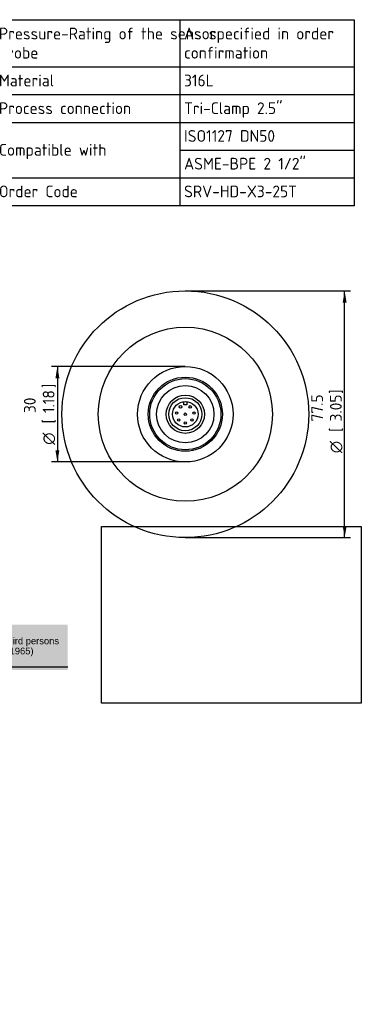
# Model space of a CAD drawing. Header units: millimetres. Extents: x 0 to 296, y -88 to 206.
# Tile 4 of 4: x 194 to 296, y -88 to 206. Entities that reach past the tile are written whole.
import ezdxf
from ezdxf.entities.mleader import LeaderData, LeaderLine
from ezdxf.enums import TextEntityAlignment as Align
from ezdxf.math import Vec2, Vec3

# ---------------------------------------------------------------- set-up
doc = ezdxf.new("R2010")
doc.units = ezdxf.units.MM
doc.layers.add('Default', color=7, linetype='Continuous')
doc.layers.add('SRV-HS-X3-25T', color=7, linetype='Continuous')
doc.styles.add('SEACAD_Solid_Edge_ISO', font='seiso.ttf')
doc.styles.add('SEACAD_Solid_Edge_ISO1_Symbols', font='semeci1.ttf')
doc.dimstyles.new('Rheonics_Publish', dxfattribs={"dimtxt": 3.5, "dimasz": 3.5, "dimexe": 1.75, "dimexo": 0, "dimgap": 0.875, "dimtad": 1, "dimdec": 0, "dimdsep": 46, "dimtxsty": 'SEACAD_Solid_Edge_ISO', "dimblk1": '_SE_FILLED', "dimblk2": '_SE_FILLED', "dimsah": 1, "dimcen": 1.75, "dimazin": 0, "dimtfac": 0.5, "dimtdec": 3, "dimtmove": 0, "dimatfit": 3, "dimfxl": 1, "dimarcsym": 0})
picture_1 = doc.add_image_def('image1.jpg', size_in_pixel=(1363, 928))

# ---------------------------------------------------------------- blocks, each defined once
blk = doc.blocks.new('SE')
at = {"layer": 'Default', "color": 7, "linetype": 'Continuous'}
for p, q in [((241.54, 205.6), (241.54, 191.52)), ((186.22, 191.52), (293.6, 191.52)), ((241.54, 191.52), (241.54, 183.25)), ((186.22, 183.25), (293.6, 183.25)), ((241.54, 183.25), (241.54, 174.97)), ((186.22, 174.97), (293.6, 174.97)), ((241.54, 174.97), (241.54, 166.69)), ((241.54, 166.69), (293.6, 166.69)), ((241.54, 166.69), (241.54, 158.41)), ((186.22, 158.41), (293.6, 158.41)), ((241.54, 158.41), (241.54, 150.06))]:
    blk.add_line(p, q, dxfattribs=at)
blk.add_lwpolyline([(186.22, 150.06), (186.22, 205.6), (293.6, 205.6), (293.6, 150.06), (186.22, 150.06)], dxfattribs=at)
at = {"layer": 'Default', "color": 7, "linetype": 'Continuous', "style": 'SEACAD_Solid_Edge_ISO'}
for s, p in [('Pressure-Rating of the sensor', (187.57, 203.22)), ('As specified in order', (242.81, 203.22)), ('probe', (187.57, 197.49)), ('confirmation', (242.81, 197.49)), ('Material', (187.57, 189.21)), ('316L', (242.81, 189.21)), ('Process connection', (187.57, 180.94)), ('Tri-Clamp 2.5"', (242.81, 180.94)), ('ISO1127 DN50', (242.81, 172.66)), ('Compatible with', (187.57, 168.52)), ('ASME-BPE 2 1/2"', (242.81, 164.38)), ('Order Code', (187.57, 156.1)), ('SRV-HD-X3-25T', (242.81, 156.1))]:
    blk.add_text(s, height=3.5, dxfattribs=at).set_placement(p, align=Align.TOP_LEFT)
blk = doc.blocks.new('SE3')
at = {"layer": 'SRV-HS-X3-25T', "color": 7, "linetype": 'Continuous'}
for p, q in [((242.71, 90.7), (242.71, 91.62)), ((243.66, 91.62), (243.66, 90.7)), ((243.66, 90.7), (242.71, 90.7))]:
    blk.add_line(p, q, dxfattribs=at)
for centre, radius in [((243.18, 87.85), 36.81), ((243.18, 87.85), 25.98), ((243.18, 87.85), 14.25), ((243.18, 87.85), 11.06), ((243.18, 87.85), 10.62), ((243.18, 87.85), 8.55), ((243.18, 87.85), 5.7), ((243.18, 87.85), 4.94), ((243.18, 87.85), 3.8), ((240.6, 88.22), 0.38), ((241.76, 90.05), 0.38), ((243.18, 87.85), 0.38), ((244.61, 90.04), 0.38), ((245.77, 88.22), 0.38), ((241.21, 86.14), 0.38), ((243.18, 85.24), 0.38), ((245.16, 86.14), 0.38)]:
    blk.add_circle(centre, radius, dxfattribs=at)
blk = doc.blocks.new('DMBLK72')
at = {"layer": 'Default', "linetype": 'Continuous'}
for points in [[(204.43, 98.6), (205.6, 98.6), (205.01, 102.1)], [(204.43, 77.1), (205.01, 73.6), (205.6, 77.1)]]:
    blk.add_hatch(color=7, dxfattribs=at).paths.add_polyline_path(points)
at = {"layer": 'Default', "color": 7, "linetype": 'Continuous'}
for p, q in [((243.18, 102.1), (203.26, 102.1)), ((205.01, 102.1), (205.01, 73.6)), ((243.18, 73.6), (203.26, 73.6))]:
    blk.add_line(p, q, dxfattribs=at)
for s, style, p in [('1.18', 'SEACAD_Solid_Edge_ISO', (200.64, 88.2)), (']', 'SEACAD_Solid_Edge_ISO', (200.64, 95.68)), ('30', 'SEACAD_Solid_Edge_ISO', (195.04, 88.2)), ('[', 'SEACAD_Solid_Edge_ISO', (200.64, 85.1)), ('O', 'SEACAD_Solid_Edge_ISO1_Symbols', (200.64, 78.75))]:
    blk.add_text(s, height=3.5, rotation=90, dxfattribs=dict(at, style=style)).set_placement(p, align=Align.TOP_LEFT)
blk = doc.blocks.new('_SE_FILLED')
at = {"color": 0}
blk.add_line((0, 0), (-1, 0), dxfattribs=at)
blk.add_solid([(0, 0), (-1, -0.1665), (-1, 0.1665), (0, 0)], dxfattribs=at)
blk = doc.blocks.new('DMBLK73')
at = {"layer": 'Default', "linetype": 'Continuous'}
for points in [[(291.31, 121.17), (290.72, 124.67), (290.14, 121.17)], [(291.31, 54.54), (290.14, 54.54), (290.72, 51.04)]]:
    blk.add_hatch(color=7, dxfattribs=at).paths.add_polyline_path(points)
at = {"layer": 'Default', "color": 7, "linetype": 'Continuous'}
for p, q in [((243.18, 124.67), (292.47, 124.67)), ((290.72, 51.04), (290.72, 124.67)), ((243.18, 51.04), (292.47, 51.04))]:
    blk.add_line(p, q, dxfattribs=at)
for s, style, p in [('77.5', 'SEACAD_Solid_Edge_ISO', (280.75, 85.69)), (']', 'SEACAD_Solid_Edge_ISO', (286.35, 93.96)), ('3.05', 'SEACAD_Solid_Edge_ISO', (286.35, 85.69)), ('[', 'SEACAD_Solid_Edge_ISO', (286.35, 82.59)), ('O', 'SEACAD_Solid_Edge_ISO1_Symbols', (286.35, 76.24))]:
    blk.add_text(s, height=3.5, rotation=90, dxfattribs=dict(at, style=style)).set_placement(p, align=Align.TOP_LEFT)
blk = doc.blocks.new('_DOT')
at = {"color": 0}
blk.add_line((0, 0), (-1, 0), dxfattribs=at)
at = {"color": 0, "const_width": 0.333}
blk.add_lwpolyline([(-0.1665, 0, 1), (0.1665, 0, 1)], format="xyb", close=True, dxfattribs=at)

msp = doc.modelspace()

# ---------------------------------------------------------------- hatches: boundary and pattern name
at = {"layer": 'Default', "linetype": 'Continuous'}
msp.add_hatch(color=7, dxfattribs=at).paths.add_polyline_path([(208.11, 25.016), (0.228, 25.016), (0.228, 11.558), (208.11, 11.558)])

# ---------------------------------------------------------------- linework, layer by layer
at = {"layer": 'Default', "color": 7, "linetype": 'Continuous'}
msp.add_line((208.108, 12.363), (0.23, 12.363), dxfattribs=at)

# ---------------------------------------------------------------- block references
at = {"layer": 'Default'}
for name in ['SE', 'SE3']:
    msp.add_blockref(name, (0, 0), dxfattribs=at)

# ---------------------------------------------------------------- dimensions: what is measured, and where the dimension line sits
at = {"layer": 'Default', "color": 7, "linetype": 'Continuous'}
for base, p1, p2, angle, picture, middle in [((290.722, 124.667), (243.184, 51.042), (243.184, 124.667), 90, 'DMBLK73', (290.722, 85.738)), ((205.014, 73.604), (243.184, 102.104), (243.184, 73.604), 270, 'DMBLK72', (205.014, 87.854))]:
    dim = msp.add_linear_dim(base=base, p1=p1, p2=p2, angle=angle, text='\\A1;%%C <>', dimstyle='Rheonics_Publish', override={"dimdec": 1, "dimlfac": 1.052632, "dimpost": '\\X', "dimtolj": 1}, dxfattribs=at)
    dim.commit()
    dim.dimension.update_dxf_attribs({"geometry": picture, "text_midpoint": middle, "dimtype": 161})

# ---------------------------------------------------------------- pictures from other files: only their frames are drawn
image = msp.add_image(picture_1, insert=(218.173, 1.619), size_in_units=(77.518, 52.778))
image.dxf.flags = 7

# ---------------------------------------------------------------- leaders
ml = msp.add_multileader_mtext('Standard', dxfattribs=at)
ml.set_content('{\\pxsm0.9;\\fArial|b0||i0||c0|p34;\\W1.;This drawing remains property of rheonics. It may be neither copied nor informed to third persons \\Por competitors without our approval. ( 2 § paragraph 1 fig.7 copyright act of 9th Sept. 1965)\\P}', color=256)
ml.set_leader_properties()
ml.set_arrow_properties(name='DOT')
ml.build(insert=Vec2(0, 0))
ml.multileader.update_dxf_attribs({"leader_type": 0, "dogleg_length": 0, "arrow_head_size": 2})
ctx = ml.context
ctx.base_point, ctx.char_height, ctx.arrow_head_size, ctx.landing_gap_size = Vec3(83.63, 19.907), 2, 2, 0.7
ctx.mtext.insert = Vec3(85.63, 21.201)

doc.saveas('drawing.dxf')
